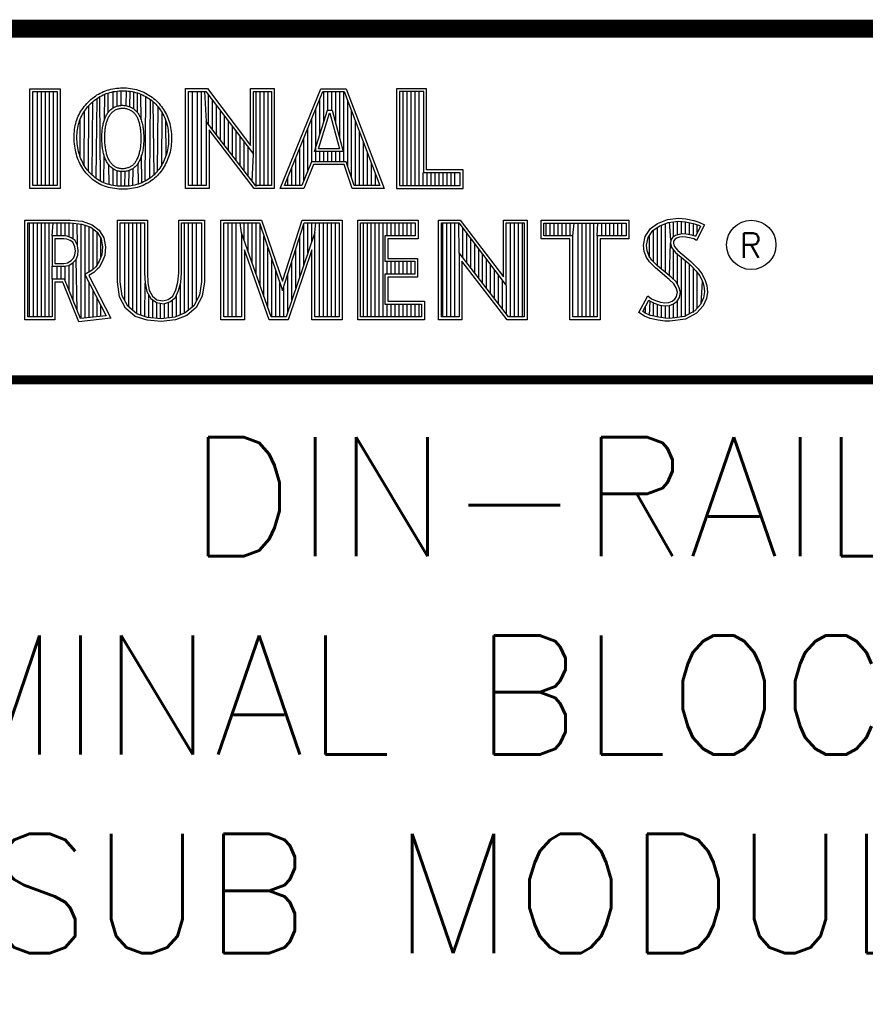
# Model space of a CAD drawing. Header units: inches. Extents: x 28.1 to 50.1, y 24.9 to 41.9.
# Tile 16 of 23: x 45.7 to 47.1, y 26.3 to 27.9. Entities that reach past the tile are written whole.
import ezdxf

# ---------------------------------------------------------------- set-up
doc = ezdxf.new("R2010")
doc.units = ezdxf.units.IN
doc.header["$LTSCALE"] = 1.87
doc.header["$MEASUREMENT"] = 0
doc.layers.get('0').update_dxf_attribs({"linetype": 'CONTINUOUS'})
doc.styles.add('ROMANS', font='romans.shx')
doc.styles.add('SIMPLEX', font='SIMPLEX')

msp = doc.modelspace()

# ---------------------------------------------------------------- linework, layer by layer
for p, q in [((45.8951, 27.7795), (45.8951, 27.804)), ((45.9038, 27.779), (45.9041, 27.8039)), ((45.7549, 27.6448), (45.7549, 27.8026)), ((45.7615, 27.6448), (45.7615, 27.8026)), ((45.7682, 27.6448), (45.7682, 27.8026)), ((45.7749, 27.6448), (45.7749, 27.8026)), ((45.7816, 27.6448), (45.7816, 27.8026)), ((45.8532, 27.6566), (45.8548, 27.7911)), ((45.8608, 27.6519), (45.8597, 27.7942)), ((45.8672, 27.7554), (45.8676, 27.7981)), ((45.8736, 27.7676), (45.8732, 27.8001)), ((45.8817, 27.7751), (45.8817, 27.8024)), ((45.8884, 27.7781), (45.8884, 27.8035)), ((45.9101, 27.7771), (45.9104, 27.8032)), ((45.9163, 27.7738), (45.9165, 27.802)), ((45.9229, 27.7673), (45.9225, 27.8003)), ((45.9289, 27.7549), (45.9284, 27.7981)), ((45.9357, 27.6523), (45.9366, 27.7942)), ((45.9436, 27.6571), (45.9443, 27.7893)), ((46.0152, 27.6447), (46.0152, 27.8027)), ((46.0236, 27.6447), (46.0236, 27.8027)), ((46.0303, 27.6447), (46.0303, 27.8027)), ((46.0352, 27.8027), (46.0381, 27.7526)), ((46.0419, 27.7476), (46.0419, 27.7971)), ((46.0486, 27.7389), (46.0486, 27.7883)), ((46.122, 27.6434), (46.122, 27.8027)), ((46.1287, 27.6447), (46.1287, 27.8027)), ((46.1354, 27.6447), (46.1354, 27.8027)), ((46.142, 27.6447), (46.142, 27.8027)), ((46.2288, 27.7298), (46.2288, 27.7897)), ((46.2355, 27.7514), (46.2355, 27.8026)), ((46.2422, 27.7712), (46.2422, 27.8026)), ((46.2488, 27.7712), (46.2488, 27.8026)), ((46.2555, 27.7486), (46.2555, 27.8026)), ((46.2622, 27.724), (46.2622, 27.8026)), ((46.2689, 27.6848), (46.2689, 27.8026)), ((46.2756, 27.6779), (46.2756, 27.7873)), ((46.369, 27.6448), (46.369, 27.8026)), ((46.3757, 27.6448), (46.3757, 27.8026)), ((46.3824, 27.6448), (46.3824, 27.8026)), ((46.389, 27.6448), (46.389, 27.8026)), ((46.3957, 27.6448), (46.3957, 27.8026)), ((45.8402, 27.6687), (45.841, 27.7791)), ((45.8463, 27.6622), (45.8476, 27.7856)), ((45.9505, 27.6629), (45.949, 27.7855)), ((45.9565, 27.6694), (45.9573, 27.7769)), ((46.0553, 27.7302), (46.0553, 27.7795)), ((46.2221, 27.6848), (46.2221, 27.7734)), ((45.8267, 27.6925), (45.8266, 27.7565)), ((45.8332, 27.6785), (45.8335, 27.7695)), ((45.9633, 27.6793), (45.9641, 27.7673)), ((46.0619, 27.7215), (46.0619, 27.7707)), ((46.0686, 27.7128), (46.0686, 27.7619)), ((46.2155, 27.6848), (46.2155, 27.7571)), ((46.2822, 27.658), (46.2822, 27.7697)), ((45.9708, 27.6959), (45.9703, 27.7537)), ((46.0753, 27.7042), (46.0753, 27.7531)), ((46.082, 27.6955), (46.082, 27.7443)), ((46.2088, 27.6698), (46.2088, 27.7407)), ((46.2889, 27.6448), (46.2889, 27.7521)), ((46.0886, 27.6868), (46.0886, 27.7355)), ((46.0953, 27.6781), (46.0953, 27.7267)), ((46.2021, 27.6532), (46.2021, 27.7244)), ((46.2956, 27.6448), (46.2956, 27.7346)), ((46.102, 27.6695), (46.102, 27.7179)), ((46.1087, 27.6608), (46.1087, 27.7091)), ((46.1954, 27.6448), (46.1954, 27.7081)), ((46.3023, 27.6448), (46.3023, 27.717)), ((45.8663, 27.6494), (45.8667, 27.6953)), ((45.9301, 27.6496), (45.9296, 27.6959)), ((46.1153, 27.6521), (46.1174, 27.6976)), ((46.1888, 27.6448), (46.1888, 27.6917)), ((46.2288, 27.6848), (46.2288, 27.7017)), ((46.2355, 27.6848), (46.2355, 27.7017)), ((46.2422, 27.6848), (46.2422, 27.7017)), ((46.2488, 27.6848), (46.2488, 27.7017)), ((46.2555, 27.6848), (46.2555, 27.7017)), ((46.2622, 27.6848), (46.2622, 27.7017)), ((46.3089, 27.6448), (46.3089, 27.6994)), ((45.875, 27.6464), (45.8746, 27.6793)), ((45.8817, 27.645), (45.8817, 27.6728)), ((45.9151, 27.645), (45.9153, 27.6735)), ((45.9242, 27.6473), (45.9238, 27.6824)), ((46.1821, 27.6448), (46.1821, 27.6754)), ((46.3156, 27.6448), (46.3156, 27.6818)), ((45.8884, 27.644), (45.8884, 27.6695)), ((45.8951, 27.6436), (45.8951, 27.6682)), ((45.9017, 27.6435), (45.9021, 27.6685)), ((45.9084, 27.644), (45.9087, 27.6702)), ((46.1754, 27.6448), (46.1754, 27.6591)), ((46.3223, 27.6448), (46.3223, 27.6642)), ((46.4024, 27.6448), (46.4024, 27.6663)), ((46.4091, 27.6448), (46.4091, 27.6663)), ((46.4157, 27.6448), (46.4157, 27.6663)), ((46.4224, 27.6448), (46.4224, 27.6663)), ((46.4291, 27.6448), (46.4291, 27.6663)), ((46.4358, 27.6448), (46.4358, 27.6663)), ((46.4424, 27.6448), (46.4424, 27.6663)), ((46.4491, 27.6448), (46.4491, 27.6663)), ((46.4558, 27.6448), (46.4558, 27.6663)), ((45.7412, 27.424), (45.7412, 27.5819)), ((45.7479, 27.424), (45.7479, 27.5819)), ((45.7546, 27.424), (45.7546, 27.5819)), ((45.7613, 27.424), (45.7613, 27.5819)), ((45.7679, 27.424), (45.7679, 27.5819)), ((45.7746, 27.424), (45.7746, 27.5819)), ((45.7792, 27.5602), (45.7813, 27.5819)), ((45.788, 27.5602), (45.788, 27.5819)), ((45.7946, 27.5602), (45.7946, 27.5819)), ((45.8013, 27.5599), (45.8013, 27.5819)), ((45.808, 27.5582), (45.808, 27.5819)), ((45.8147, 27.5548), (45.8147, 27.5814)), ((45.822, 27.544), (45.8213, 27.5808)), ((45.828, 27.4212), (45.828, 27.5801)), ((45.8347, 27.422), (45.8347, 27.578)), ((45.8414, 27.4996), (45.8414, 27.5756)), ((45.9015, 27.4517), (45.9015, 27.5819)), ((45.9081, 27.4408), (45.9081, 27.5819)), ((45.9148, 27.435), (45.9148, 27.5819)), ((45.9215, 27.4292), (45.9215, 27.5819)), ((45.9282, 27.4271), (45.9282, 27.5819)), ((46.0016, 27.4296), (46.0016, 27.5819)), ((46.0083, 27.4352), (46.0083, 27.5819)), ((46.0149, 27.4407), (46.0149, 27.5819)), ((46.0216, 27.4508), (46.0216, 27.5819)), ((46.075, 27.424), (46.075, 27.5819)), ((46.0817, 27.424), (46.0817, 27.5819)), ((46.0884, 27.424), (46.0884, 27.5819)), ((46.0975, 27.5651), (46.095, 27.5819)), ((46.1017, 27.553), (46.1017, 27.5819)), ((46.1084, 27.534), (46.1084, 27.5819)), ((46.1151, 27.5149), (46.1151, 27.5819)), ((46.1217, 27.4959), (46.1217, 27.5819)), ((46.1284, 27.4769), (46.1284, 27.5795)), ((46.2018, 27.5118), (46.2018, 27.5795)), ((46.2085, 27.5315), (46.2085, 27.5819)), ((46.2152, 27.5512), (46.2152, 27.5819)), ((46.2202, 27.566), (46.2219, 27.5819)), ((46.2285, 27.424), (46.2285, 27.5819)), ((46.2352, 27.424), (46.2352, 27.5819)), ((46.2419, 27.424), (46.2419, 27.5819)), ((46.2486, 27.424), (46.2486, 27.5819)), ((46.2552, 27.424), (46.2552, 27.5819)), ((46.302, 27.424), (46.302, 27.5819)), ((46.3087, 27.424), (46.3087, 27.5819)), ((46.3153, 27.424), (46.3153, 27.5819)), ((46.322, 27.424), (46.322, 27.5819)), ((46.3287, 27.424), (46.3287, 27.5819)), ((46.3354, 27.424), (46.3354, 27.5819)), ((46.342, 27.5603), (46.342, 27.5819)), ((46.3487, 27.5603), (46.3487, 27.5819)), ((46.3554, 27.5603), (46.3554, 27.5819)), ((46.3621, 27.5603), (46.3621, 27.5819)), ((46.3687, 27.5603), (46.3687, 27.5819)), ((46.3754, 27.5603), (46.3754, 27.5819)), ((46.3821, 27.5603), (46.3821, 27.5819)), ((46.4355, 27.424), (46.4355, 27.582)), ((46.4422, 27.424), (46.4422, 27.582)), ((46.4488, 27.424), (46.4488, 27.582)), ((46.4555, 27.424), (46.4555, 27.582)), ((46.4626, 27.5318), (46.4622, 27.582)), ((46.4689, 27.5237), (46.4689, 27.5732)), ((46.549, 27.424), (46.549, 27.582)), ((46.5556, 27.424), (46.5556, 27.582)), ((46.5623, 27.424), (46.5623, 27.582)), ((46.569, 27.424), (46.569, 27.582)), ((46.609, 27.5603), (46.609, 27.5818)), ((46.6157, 27.5603), (46.6157, 27.5818)), ((46.6224, 27.5603), (46.6224, 27.5818)), ((46.6291, 27.5603), (46.6291, 27.5818)), ((46.6357, 27.5603), (46.6357, 27.5818)), ((46.6424, 27.5603), (46.6424, 27.5818)), ((46.6491, 27.5603), (46.6491, 27.5818)), ((46.6536, 27.5603), (46.6558, 27.5818)), ((46.6624, 27.424), (46.6624, 27.5818)), ((46.6691, 27.424), (46.6691, 27.5818)), ((46.6758, 27.424), (46.6758, 27.5818)), ((46.6825, 27.424), (46.6825, 27.5818)), ((46.6891, 27.424), (46.6891, 27.5818)), ((46.6946, 27.5603), (46.6958, 27.5818)), ((46.7025, 27.5603), (46.7025, 27.5818)), ((46.7092, 27.5603), (46.7092, 27.5818)), ((46.7159, 27.5603), (46.7159, 27.5818)), ((46.7225, 27.5603), (46.7225, 27.5818)), ((46.7292, 27.5603), (46.7292, 27.5818)), ((46.7359, 27.5603), (46.7359, 27.5818)), ((46.796, 27.51), (46.796, 27.575)), ((46.8026, 27.5044), (46.8026, 27.5785)), ((46.8093, 27.4988), (46.8093, 27.5811)), ((46.8181, 27.5528), (46.816, 27.5832)), ((46.8227, 27.5587), (46.8227, 27.5839)), ((46.8293, 27.562), (46.8293, 27.5846)), ((46.836, 27.5633), (46.836, 27.5845)), ((46.8427, 27.5632), (46.8427, 27.584)), ((46.8494, 27.5621), (46.8494, 27.5827)), ((46.856, 27.5605), (46.856, 27.5812)), ((46.8627, 27.5657), (46.8627, 27.5789)), ((45.848, 27.5038), (45.848, 27.5717)), ((45.8547, 27.5103), (45.8547, 27.5664)), ((45.8614, 27.5249), (45.8614, 27.5559)), ((46.1351, 27.4578), (46.1351, 27.5598)), ((46.1952, 27.4921), (46.1952, 27.5587)), ((46.4755, 27.515), (46.4755, 27.5644)), ((46.7826, 27.5238), (46.7826, 27.5613)), ((46.7893, 27.5167), (46.7893, 27.5701)), ((46.1418, 27.4388), (46.1418, 27.5402)), ((46.4822, 27.5064), (46.4822, 27.5556)), ((46.4889, 27.4977), (46.4889, 27.5468)), ((46.816, 27.4932), (46.8176, 27.548)), ((46.1885, 27.4724), (46.1885, 27.538)), ((46.4956, 27.489), (46.4956, 27.538)), ((46.5022, 27.4803), (46.5022, 27.5292)), ((46.8227, 27.487), (46.8227, 27.5366)), ((46.8293, 27.4789), (46.8293, 27.5296)), ((46.836, 27.4241), (46.836, 27.5241)), ((45.7792, 27.4875), (45.7792, 27.5092)), ((45.788, 27.4875), (45.788, 27.5092)), ((45.7946, 27.4875), (45.7946, 27.5092)), ((45.8013, 27.4852), (45.8013, 27.5092)), ((45.808, 27.4687), (45.808, 27.5109)), ((45.8147, 27.4522), (45.8147, 27.5151)), ((45.8213, 27.4357), (45.8195, 27.5207)), ((46.1484, 27.424), (46.1484, 27.5206)), ((46.1818, 27.4526), (46.1818, 27.5172)), ((46.342, 27.4958), (46.342, 27.5175)), ((46.3487, 27.4958), (46.3487, 27.5175)), ((46.3554, 27.4958), (46.3554, 27.5175)), ((46.3621, 27.4958), (46.3621, 27.5175)), ((46.3687, 27.4958), (46.3687, 27.5175)), ((46.3754, 27.4958), (46.3754, 27.5175)), ((46.3821, 27.4958), (46.3821, 27.5175)), ((46.5089, 27.4717), (46.5089, 27.5204)), ((46.5156, 27.463), (46.5156, 27.5116)), ((46.8427, 27.425), (46.8427, 27.5185)), ((46.8494, 27.4293), (46.8494, 27.5128)), ((46.856, 27.4317), (46.856, 27.5061)), ((46.1551, 27.424), (46.1551, 27.5009)), ((46.1751, 27.4329), (46.1751, 27.4964)), ((46.5223, 27.4543), (46.5223, 27.5028)), ((46.5289, 27.4456), (46.5289, 27.494)), ((46.8627, 27.4391), (46.8627, 27.4985)), ((45.8414, 27.4227), (45.8414, 27.482)), ((45.9348, 27.4248), (45.9354, 27.4806)), ((45.9949, 27.4276), (45.9949, 27.4807)), ((46.1618, 27.424), (46.1618, 27.4813)), ((46.1685, 27.424), (46.1685, 27.4756)), ((46.5356, 27.4369), (46.5356, 27.4853)), ((46.5423, 27.4283), (46.5423, 27.4765)), ((46.8694, 27.4465), (46.8716, 27.4837)), ((45.848, 27.4234), (45.848, 27.469)), ((45.9415, 27.4226), (45.9415, 27.4608)), ((45.9882, 27.4251), (45.9882, 27.4585)), ((45.8547, 27.4242), (45.8547, 27.4561)), ((45.8614, 27.4249), (45.8614, 27.4431)), ((45.9482, 27.4224), (45.9482, 27.4526)), ((45.9549, 27.4218), (45.9549, 27.4477)), ((45.9615, 27.421), (45.9615, 27.4471)), ((45.9682, 27.4218), (45.9682, 27.4461)), ((45.9749, 27.4226), (45.9749, 27.4474)), ((45.9816, 27.4235), (45.9816, 27.453)), ((46.342, 27.424), (46.342, 27.4457)), ((46.3487, 27.424), (46.3487, 27.4457)), ((46.3554, 27.424), (46.3554, 27.4457)), ((46.3621, 27.424), (46.3621, 27.4457)), ((46.3687, 27.424), (46.3687, 27.4457)), ((46.3754, 27.424), (46.3754, 27.4457)), ((46.3821, 27.424), (46.3821, 27.4457)), ((46.3888, 27.424), (46.3888, 27.4457)), ((46.3954, 27.424), (46.3954, 27.4457)), ((46.7759, 27.4298), (46.7759, 27.4423)), ((46.7826, 27.4267), (46.7834, 27.4505)), ((46.7893, 27.4253), (46.7893, 27.4474)), ((46.796, 27.4237), (46.796, 27.4451)), ((46.8026, 27.4227), (46.8026, 27.4435)), ((46.8093, 27.4217), (46.8093, 27.4427)), ((46.816, 27.4214), (46.816, 27.4435)), ((46.8227, 27.4223), (46.8227, 27.4461)), ((46.8293, 27.4232), (46.8293, 27.4508))]:
    msp.add_line(p, q)
for points, const_width in [([(41.7462, 25.4334), (41.7462, 27.9084), (49.6362, 27.9084)], 0.03), ([(44.865, 27.3184), (49.6362, 27.3184)], 0.015)]:
    msp.add_lwpolyline(points, dxfattribs=dict(const_width=const_width))
for points in [[(45.7421, 27.6399), (45.7421, 27.8075), (45.7926, 27.8075), (45.7926, 27.6399)], [(45.8312, 27.7748), (45.8332, 27.7774), (45.8353, 27.7799), (45.8374, 27.7824), (45.8397, 27.7847), (45.842, 27.787), (45.8444, 27.7892), (45.8469, 27.7913), (45.8494, 27.7933), (45.852, 27.7951), (45.8546, 27.7969), (45.8573, 27.7985), (45.8601, 27.7999), (45.8629, 27.8013), (45.8657, 27.8026), (45.8687, 27.8037), (45.8717, 27.8048), (45.8748, 27.8057), (45.8779, 27.8065), (45.8812, 27.8072), (45.8844, 27.8078), (45.8877, 27.8083), (45.8911, 27.8086), (45.8944, 27.8088), (45.8978, 27.8089), (45.9012, 27.8089), (45.9045, 27.8087), (45.9078, 27.8084), (45.9111, 27.808), (45.9144, 27.8074), (45.9177, 27.8067), (45.9209, 27.8059), (45.924, 27.8049), (45.9271, 27.8039), (45.9302, 27.8027), (45.9332, 27.8014), (45.9361, 27.8), (45.939, 27.7984), (45.9418, 27.7968), (45.9445, 27.795), (45.9471, 27.7932), (45.9497, 27.7912), (45.9521, 27.7892), (45.9545, 27.787), (45.9568, 27.7848), (45.959, 27.7824), (45.961, 27.78), (45.963, 27.7775), (45.9649, 27.775), (45.9666, 27.7724), (45.9683, 27.7697), (45.9698, 27.767), (45.9712, 27.7642), (45.9726, 27.7613), (45.9738, 27.7583), (45.9749, 27.7553), (45.9759, 27.7521), (45.9768, 27.7489), (45.9776, 27.7456), (45.9782, 27.7422), (45.9788, 27.7387), (45.9792, 27.7352), (45.9796, 27.7317), (45.9798, 27.7282), (45.9799, 27.7247), (45.9799, 27.7212), (45.9797, 27.7177), (45.9795, 27.7142), (45.9791, 27.7108), (45.9786, 27.7074), (45.978, 27.7041), (45.9773, 27.7008), (45.9764, 27.6976), (45.9754, 27.6944), (45.9744, 27.6913), (45.9732, 27.6883), (45.9719, 27.6853), (45.9705, 27.6824), (45.969, 27.6796), (45.9675, 27.6768), (45.9658, 27.6741), (45.964, 27.6714), (45.9622, 27.6689), (45.9603, 27.6664), (45.9582, 27.664), (45.9561, 27.6616), (45.9538, 27.6594), (45.9515, 27.6572), (45.949, 27.6552), (45.9464, 27.6532), (45.9437, 27.6513), (45.9409, 27.6496), (45.938, 27.648), (45.935, 27.6465), (45.932, 27.6451), (45.9289, 27.6438), (45.9257, 27.6427), (45.9225, 27.6417), (45.9192, 27.6409), (45.9159, 27.6402), (45.9125, 27.6396), (45.9091, 27.6392), (45.9057, 27.6389), (45.9022, 27.6387), (45.8987, 27.6386), (45.8952, 27.6387), (45.8916, 27.6389), (45.888, 27.6392), (45.8844, 27.6396), (45.8809, 27.6402), (45.8774, 27.6409), (45.874, 27.6417), (45.8707, 27.6426), (45.8675, 27.6437), (45.8644, 27.6449), (45.8614, 27.6462), (45.8585, 27.6476), (45.8557, 27.6492), (45.853, 27.6509), (45.8504, 27.6527), (45.8479, 27.6546), (45.8454, 27.6566), (45.843, 27.6587), (45.8408, 27.6609), (45.8386, 27.6632), (45.8365, 27.6656), (45.8345, 27.6681), (45.8326, 27.6706), (45.8308, 27.6733), (45.8291, 27.676), (45.8275, 27.6788), (45.826, 27.6817), (45.8246, 27.6847), (45.8233, 27.6877), (45.8221, 27.6909), (45.8211, 27.6941), (45.8201, 27.6973), (45.8192, 27.7007), (45.8184, 27.7041), (45.8178, 27.7076), (45.8172, 27.7111), (45.8168, 27.7146), (45.8165, 27.7182), (45.8163, 27.7217), (45.8162, 27.7253), (45.8162, 27.7288), (45.8164, 27.7323), (45.8167, 27.7358), (45.8171, 27.7392), (45.8176, 27.7425), (45.8183, 27.7458), (45.819, 27.7491), (45.8199, 27.7522), (45.8209, 27.7553), (45.8221, 27.7583), (45.8233, 27.7612), (45.8246, 27.7641), (45.8261, 27.7668), (45.8277, 27.7696), (45.8294, 27.7722)], [(45.8352, 27.772), (45.837, 27.7744), (45.839, 27.7768), (45.841, 27.7791), (45.8431, 27.7813), (45.8453, 27.7835), (45.8476, 27.7856), (45.85, 27.7875), (45.8523, 27.7894), (45.8548, 27.7911), (45.8572, 27.7927), (45.8597, 27.7942), (45.8623, 27.7956), (45.8649, 27.7969), (45.8676, 27.7981), (45.8703, 27.7992), (45.8732, 27.8001), (45.8761, 27.801), (45.8791, 27.8018), (45.8821, 27.8025), (45.8852, 27.803), (45.8883, 27.8035), (45.8915, 27.8038), (45.8947, 27.804), (45.8978, 27.8041), (45.901, 27.804), (45.9041, 27.8039), (45.9073, 27.8036), (45.9104, 27.8032), (45.9135, 27.8026), (45.9165, 27.802), (45.9196, 27.8012), (45.9225, 27.8003), (45.9255, 27.7993), (45.9283, 27.7982), (45.9312, 27.797), (45.9339, 27.7956), (45.9366, 27.7942), (45.9392, 27.7926), (45.9418, 27.791), (45.9443, 27.7893), (45.9466, 27.7874), (45.949, 27.7855), (45.9512, 27.7835), (45.9533, 27.7814), (45.9554, 27.7792), (45.9573, 27.7769), (45.9592, 27.7746), (45.9609, 27.7722), (45.9626, 27.7698), (45.9641, 27.7673), (45.9655, 27.7647), (45.9669, 27.7621), (45.9681, 27.7594), (45.9692, 27.7566), (45.9703, 27.7537), (45.9712, 27.7507), (45.9721, 27.7477), (45.9728, 27.7445), (45.9734, 27.7413), (45.974, 27.738), (45.9744, 27.7347), (45.9747, 27.7313), (45.9749, 27.728), (45.975, 27.7246), (45.975, 27.7213), (45.9749, 27.718), (45.9746, 27.7147), (45.9743, 27.7114), (45.9738, 27.7082), (45.9732, 27.705), (45.9725, 27.7019), (45.9717, 27.6989), (45.9708, 27.6959), (45.9698, 27.693), (45.9687, 27.6901), (45.9675, 27.6873), (45.9662, 27.6846), (45.9648, 27.6819), (45.9633, 27.6793), (45.9617, 27.6767), (45.96, 27.6742), (45.9583, 27.6718), (45.9565, 27.6694), (45.9546, 27.6672), (45.9526, 27.665), (45.9505, 27.6629), (45.9483, 27.6609), (45.946, 27.659), (45.9436, 27.6571), (45.9411, 27.6554), (45.9384, 27.6538), (45.9357, 27.6523), (45.9329, 27.6508), (45.9301, 27.6496), (45.9271, 27.6484), (45.9242, 27.6473), (45.9212, 27.6464), (45.9181, 27.6456), (45.915, 27.645), (45.9118, 27.6444), (45.9086, 27.644), (45.9054, 27.6437), (45.9021, 27.6436), (45.8987, 27.6435), (45.8953, 27.6436), (45.8919, 27.6437), (45.8885, 27.644), (45.8851, 27.6444), (45.8817, 27.645), (45.8785, 27.6456), (45.8753, 27.6464), (45.8721, 27.6473), (45.8692, 27.6483), (45.8663, 27.6494), (45.8635, 27.6506), (45.8608, 27.6519), (45.8582, 27.6534), (45.8557, 27.655), (45.8532, 27.6566), (45.8509, 27.6584), (45.8486, 27.6603), (45.8463, 27.6622), (45.8442, 27.6643), (45.8422, 27.6665), (45.8402, 27.6687), (45.8383, 27.671), (45.8365, 27.6734), (45.8348, 27.6759), (45.8332, 27.6785), (45.8317, 27.6811), (45.8303, 27.6838), (45.829, 27.6866), (45.8278, 27.6895), (45.8267, 27.6925), (45.8257, 27.6955), (45.8248, 27.6986), (45.8239, 27.7018), (45.8232, 27.7051), (45.8226, 27.7084), (45.822, 27.7118), (45.8216, 27.7151), (45.8213, 27.7185), (45.8211, 27.7219), (45.821, 27.7253), (45.8211, 27.7286), (45.8212, 27.732), (45.8215, 27.7353), (45.8219, 27.7385), (45.8224, 27.7417), (45.823, 27.7448), (45.8237, 27.7479), (45.8246, 27.7508), (45.8255, 27.7537), (45.8266, 27.7565), (45.8277, 27.7592), (45.829, 27.7619), (45.8304, 27.7645), (45.8318, 27.767), (45.8335, 27.7695)], [(46.1624, 27.6399), (46.2308, 27.8075), (46.2731, 27.8075), (46.3367, 27.6399), (46.2832, 27.6399), (46.2697, 27.6799), (46.2181, 27.6799), (46.202, 27.6399), (46.1624, 27.6399)], [(46.3576, 27.8075), (46.3576, 27.6399), (46.4694, 27.6399), (46.4694, 27.6711), (46.4081, 27.6711), (46.4081, 27.8075)], [(45.747, 27.6448), (45.747, 27.8026), (45.7878, 27.8026), (45.7878, 27.6448)], [(46.0083, 27.6447), (46.0083, 27.8027), (46.0377, 27.8027), (46.1174, 27.6976), (46.1174, 27.8027), (46.1475, 27.8027), (46.1475, 27.6447), (46.121, 27.6447), (46.0381, 27.7526), (46.0381, 27.6447)], [(46.1696, 27.6448), (46.2341, 27.8026), (46.2697, 27.8026), (46.3297, 27.6448), (46.2867, 27.6448), (46.2732, 27.6848), (46.2148, 27.6848), (46.1987, 27.6448)], [(46.3624, 27.8026), (46.3624, 27.6448), (46.4646, 27.6448), (46.4646, 27.6663), (46.4033, 27.6663), (46.4033, 27.8026)], [(45.9111, 27.7767), (45.9126, 27.776), (45.914, 27.7752), (45.9153, 27.7744), (45.9166, 27.7735), (45.9179, 27.7726), (45.919, 27.7716), (45.9202, 27.7705), (45.9212, 27.7694), (45.9222, 27.7682), (45.9231, 27.767), (45.924, 27.7657), (45.9248, 27.7644), (45.9256, 27.763), (45.9263, 27.7616), (45.927, 27.76), (45.9276, 27.7584), (45.9283, 27.7568), (45.9289, 27.755), (45.9294, 27.7532), (45.93, 27.7513), (45.9305, 27.7494), (45.9309, 27.7473), (45.9314, 27.7453), (45.9318, 27.7431), (45.9321, 27.7409), (45.9324, 27.7387), (45.9326, 27.7364), (45.9328, 27.7342), (45.933, 27.7319), (45.9331, 27.7296), (45.9332, 27.7272), (45.9332, 27.7249), (45.9332, 27.7226), (45.9332, 27.7203), (45.9331, 27.718), (45.933, 27.7158), (45.9328, 27.7135), (45.9326, 27.7113), (45.9324, 27.7091), (45.9321, 27.707), (45.9317, 27.7049), (45.9314, 27.7029), (45.9309, 27.7009), (45.9304, 27.699), (45.9299, 27.6971), (45.9294, 27.6953), (45.9288, 27.6935), (45.9282, 27.6918), (45.9276, 27.6901), (45.9269, 27.6885), (45.9262, 27.6869), (45.9254, 27.6853), (45.9246, 27.6838), (45.9238, 27.6824), (45.9228, 27.6809), (45.9219, 27.6796), (45.9208, 27.6783), (45.9197, 27.6771), (45.9186, 27.676), (45.9173, 27.6749), (45.916, 27.6739), (45.9147, 27.673), (45.9133, 27.6722), (45.9118, 27.6715), (45.9103, 27.6708), (45.9087, 27.6702), (45.9071, 27.6696), (45.9054, 27.6692), (45.9037, 27.6688), (45.902, 27.6685), (45.9003, 27.6683), (45.8985, 27.6682), (45.8968, 27.6681), (45.8951, 27.6682), (45.8933, 27.6684), (45.8917, 27.6687), (45.89, 27.6691), (45.8884, 27.6695), (45.8868, 27.6701), (45.8852, 27.6708), (45.8837, 27.6716), (45.8822, 27.6725), (45.8808, 27.6734), (45.8795, 27.6744), (45.8782, 27.6756), (45.8769, 27.6767), (45.8758, 27.678), (45.8747, 27.6793), (45.8736, 27.6806), (45.8726, 27.6821), (45.8717, 27.6835), (45.8709, 27.685), (45.87, 27.6866), (45.8693, 27.6882), (45.8686, 27.6898), (45.8679, 27.6915), (45.8673, 27.6932), (45.8667, 27.695), (45.8662, 27.6969), (45.8657, 27.6987), (45.8653, 27.7007), (45.8649, 27.7027), (45.8645, 27.7047), (45.8641, 27.7068), (45.8638, 27.709), (45.8636, 27.7112), (45.8634, 27.7134), (45.8632, 27.7157), (45.863, 27.718), (45.8629, 27.7203), (45.8629, 27.7227), (45.8629, 27.725), (45.8629, 27.7273), (45.8629, 27.7296), (45.863, 27.7319), (45.8632, 27.7341), (45.8634, 27.7363), (45.8636, 27.7384), (45.8638, 27.7405), (45.8641, 27.7425), (45.8644, 27.7445), (45.8648, 27.7464), (45.8651, 27.7482), (45.8656, 27.75), (45.866, 27.7518), (45.8666, 27.7535), (45.8671, 27.7552), (45.8677, 27.7569), (45.8684, 27.7585), (45.8691, 27.7601), (45.8699, 27.7617), (45.8707, 27.7633), (45.8716, 27.7648), (45.8725, 27.7662), (45.8735, 27.7676), (45.8746, 27.769), (45.8757, 27.7702), (45.8769, 27.7714), (45.8781, 27.7725), (45.8794, 27.7736), (45.8808, 27.7745), (45.8821, 27.7754), (45.8836, 27.7762), (45.885, 27.7769), (45.8865, 27.7775), (45.8881, 27.778), (45.8896, 27.7785), (45.8913, 27.7789), (45.8929, 27.7792), (45.8946, 27.7794), (45.8963, 27.7796), (45.898, 27.7796), (45.8998, 27.7795), (45.9015, 27.7794), (45.9032, 27.7791), (45.9048, 27.7788), (45.9065, 27.7783), (45.9081, 27.7778), (45.9096, 27.7773)], [(45.9092, 27.7722), (45.9104, 27.7716), (45.9116, 27.771), (45.9127, 27.7703), (45.9138, 27.7696), (45.9148, 27.7688), (45.9158, 27.768), (45.9167, 27.7671), (45.9176, 27.7662), (45.9184, 27.7652), (45.9192, 27.7642), (45.9199, 27.7631), (45.9206, 27.762), (45.9213, 27.7608), (45.9219, 27.7595), (45.9225, 27.7581), (45.9231, 27.7567), (45.9237, 27.7551), (45.9242, 27.7535), (45.9248, 27.7518), (45.9253, 27.7501), (45.9258, 27.7482), (45.9262, 27.7463), (45.9266, 27.7443), (45.927, 27.7423), (45.9273, 27.7402), (45.9276, 27.7381), (45.9278, 27.736), (45.928, 27.7338), (45.9281, 27.7316), (45.9283, 27.7294), (45.9283, 27.7271), (45.9284, 27.7249), (45.9284, 27.7227), (45.9283, 27.7204), (45.9283, 27.7182), (45.9281, 27.7161), (45.928, 27.7139), (45.9278, 27.7118), (45.9276, 27.7098), (45.9273, 27.7077), (45.927, 27.7058), (45.9266, 27.7039), (45.9262, 27.702), (45.9257, 27.7002), (45.9253, 27.6985), (45.9248, 27.6967), (45.9242, 27.6951), (45.9236, 27.6935), (45.923, 27.6919), (45.9224, 27.6904), (45.9218, 27.6889), (45.9211, 27.6875), (45.9204, 27.6862), (45.9196, 27.6849), (45.9188, 27.6837), (45.918, 27.6825), (45.9171, 27.6815), (45.9162, 27.6805), (45.9153, 27.6796), (45.9143, 27.6787), (45.9132, 27.6779), (45.9121, 27.6772), (45.9109, 27.6765), (45.9097, 27.6758), (45.9084, 27.6753), (45.907, 27.6747), (45.9057, 27.6743), (45.9042, 27.6739), (45.9028, 27.6736), (45.9013, 27.6733), (45.8998, 27.6731), (45.8983, 27.673), (45.8969, 27.673), (45.8954, 27.6731), (45.894, 27.6732), (45.8926, 27.6734), (45.8912, 27.6738), (45.8899, 27.6742), (45.8886, 27.6746), (45.8873, 27.6752), (45.886, 27.6758), (45.8848, 27.6766), (45.8837, 27.6774), (45.8825, 27.6782), (45.8814, 27.6792), (45.8804, 27.6802), (45.8794, 27.6812), (45.8784, 27.6823), (45.8775, 27.6835), (45.8767, 27.6847), (45.8759, 27.686), (45.8751, 27.6873), (45.8744, 27.6887), (45.8737, 27.6902), (45.8731, 27.6917), (45.8725, 27.6932), (45.8719, 27.6948), (45.8714, 27.6965), (45.8709, 27.6982), (45.8704, 27.6999), (45.87, 27.7017), (45.8696, 27.7036), (45.8693, 27.7055), (45.8689, 27.7075), (45.8687, 27.7096), (45.8684, 27.7117), (45.8682, 27.7139), (45.868, 27.7161), (45.8679, 27.7183), (45.8678, 27.7205), (45.8677, 27.7228), (45.8677, 27.725), (45.8677, 27.7272), (45.8678, 27.7294), (45.8679, 27.7316), (45.868, 27.7337), (45.8682, 27.7358), (45.8684, 27.7379), (45.8686, 27.7399), (45.8689, 27.7418), (45.8692, 27.7436), (45.8695, 27.7454), (45.8699, 27.7472), (45.8703, 27.7488), (45.8707, 27.7505), (45.8712, 27.752), (45.8717, 27.7536), (45.8723, 27.7551), (45.8729, 27.7566), (45.8735, 27.7581), (45.8742, 27.7595), (45.875, 27.7609), (45.8757, 27.7622), (45.8766, 27.7635), (45.8774, 27.7647), (45.8783, 27.7658), (45.8793, 27.7669), (45.8803, 27.7679), (45.8813, 27.7688), (45.8824, 27.7697), (45.8835, 27.7705), (45.8846, 27.7712), (45.8858, 27.7718), (45.887, 27.7724), (45.8883, 27.773), (45.8896, 27.7734), (45.8909, 27.7738), (45.8923, 27.7742), (45.8937, 27.7744), (45.8951, 27.7746), (45.8965, 27.7747), (45.898, 27.7747), (45.8994, 27.7747), (45.9009, 27.7745), (45.9023, 27.7743), (45.9037, 27.774), (45.9052, 27.7737), (45.9065, 27.7732), (45.9079, 27.7728)], [(46.2201, 27.7017), (46.2416, 27.7712), (46.2494, 27.7712), (46.2683, 27.7017)], [(46.2267, 27.7065), (46.2452, 27.7663), (46.2457, 27.7663), (46.2619, 27.7065)], [(46.7796, 27.4593), (46.786, 27.4547), (46.7923, 27.4515), (46.8006, 27.4486), (46.8081, 27.4478), (46.815, 27.4483), (46.8202, 27.4503), (46.8251, 27.4538), (46.828, 27.4584), (46.8295, 27.4656), (46.8274, 27.4728), (46.8231, 27.4797), (46.8156, 27.4872), (46.7926, 27.5065), (46.7868, 27.5123), (46.7825, 27.5166), (46.7773, 27.5241), (46.7736, 27.5339), (46.7724, 27.5448), (46.7753, 27.5592), (46.7842, 27.5724), (46.796, 27.5811), (46.8127, 27.5877), (46.8312, 27.5897), (46.8436, 27.5888), (46.8571, 27.586), (46.8655, 27.5831), (46.8747, 27.5788), (46.8614, 27.5523), (46.8568, 27.5552), (46.8522, 27.5566), (46.8436, 27.5583), (46.8381, 27.5586), (46.8329, 27.558), (46.828, 27.5566), (46.8248, 27.5543), (46.8228, 27.5511), (46.8225, 27.5482), (46.8237, 27.5431), (46.8297, 27.5356), (46.8519, 27.5171), (46.858, 27.5111), (46.864, 27.5048), (46.8709, 27.4958), (46.8761, 27.4855), (46.8787, 27.4771), (46.8796, 27.4659), (46.8779, 27.455), (46.8724, 27.4426), (46.8614, 27.4305), (46.843, 27.4201), (46.8168, 27.4167), (46.8084, 27.4169), (46.7969, 27.4187), (46.7834, 27.4216), (46.7741, 27.4253), (46.7646, 27.4316)], [(45.7334, 27.4191), (45.7334, 27.5868), (45.8101, 27.5868), (45.83, 27.5848), (45.8468, 27.5789), (45.8586, 27.5696), (45.8663, 27.5572), (45.8691, 27.542), (45.8676, 27.5274), (45.8629, 27.5156), (45.8583, 27.5072), (45.8558, 27.5047), (45.8493, 27.4988), (45.8409, 27.4935), (45.8778, 27.4218), (45.8241, 27.4159), (45.7971, 27.4827), (45.7841, 27.4827), (45.7841, 27.4191)], [(45.7383, 27.424), (45.7383, 27.5819), (45.8099, 27.5819), (45.829, 27.58), (45.8444, 27.5746), (45.8549, 27.5663), (45.8617, 27.5554), (45.8642, 27.5418), (45.8628, 27.5285), (45.8585, 27.5176), (45.8525, 27.5083), (45.8463, 27.5027), (45.8345, 27.4953), (45.8703, 27.4259), (45.8272, 27.4212), (45.8004, 27.4875), (45.7792, 27.4875), (45.7792, 27.424)], [(46.0352, 27.4829), (46.0315, 27.4591), (46.0212, 27.4397), (46.0055, 27.4265), (45.9864, 27.4192), (45.9626, 27.4162), (45.9387, 27.4184), (45.9189, 27.425), (45.9028, 27.4389), (45.8925, 27.458), (45.8889, 27.4829), (45.8889, 27.5868), (45.9395, 27.5868), (45.9395, 27.4983), (45.9402, 27.4815), (45.9424, 27.469), (45.9479, 27.4587), (45.9552, 27.4529), (45.9655, 27.451), (45.9743, 27.4532), (45.982, 27.4591), (45.9871, 27.4694), (45.9904, 27.4826), (45.9919, 27.4983), (45.9919, 27.5868), (46.0352, 27.5868)], [(46.0303, 27.4833), (46.0268, 27.4607), (46.0174, 27.4428), (46.003, 27.4307), (45.9852, 27.4239), (45.9625, 27.4211), (45.9397, 27.4232), (45.9214, 27.4293), (45.9066, 27.442), (45.8972, 27.4596), (45.8937, 27.4833), (45.8937, 27.5819), (45.9346, 27.5819), (45.9346, 27.4981), (45.9354, 27.4806), (45.9381, 27.4667), (45.9449, 27.4549), (45.9544, 27.4481), (45.9667, 27.4463), (45.9772, 27.4494), (45.9863, 27.4569), (45.9918, 27.4682), (45.9953, 27.4821), (45.9967, 27.4983), (45.9967, 27.5819), (46.0303, 27.5819)], [(46.0674, 27.424), (46.0674, 27.5819), (46.1276, 27.5819), (46.1662, 27.4684), (46.2026, 27.5819), (46.2613, 27.5819), (46.2613, 27.424), (46.2202, 27.424), (46.2202, 27.566), (46.1721, 27.424), (46.147, 27.424), (46.0975, 27.5651), (46.0975, 27.424)], [(46.2926, 27.4191), (46.2926, 27.5868), (46.394, 27.5868), (46.394, 27.5555), (46.3428, 27.5555), (46.3428, 27.5224), (46.393, 27.5224), (46.393, 27.4909), (46.3428, 27.4909), (46.3428, 27.4506), (46.4045, 27.4506), (46.4045, 27.4191)], [(46.2974, 27.424), (46.2974, 27.5819), (46.3891, 27.5819), (46.3891, 27.5603), (46.3379, 27.5603), (46.3379, 27.5175), (46.3882, 27.5175), (46.3882, 27.4958), (46.3379, 27.4958), (46.3379, 27.4457), (46.3996, 27.4457), (46.3996, 27.424)], [(46.4329, 27.424), (46.4329, 27.582), (46.4622, 27.582), (46.542, 27.4768), (46.542, 27.582), (46.5721, 27.582), (46.5721, 27.424), (46.5456, 27.424), (46.4626, 27.5318), (46.4626, 27.424)], [(46.6052, 27.5603), (46.6052, 27.5818), (46.743, 27.5818), (46.743, 27.5603), (46.6946, 27.5603), (46.6946, 27.424), (46.6536, 27.424), (46.6536, 27.5603)], [(46.7812, 27.4521), (46.7834, 27.4505), (46.7904, 27.447), (46.7996, 27.4439), (46.8081, 27.4429), (46.8162, 27.4435), (46.8225, 27.446), (46.8287, 27.4504), (46.8326, 27.4566), (46.8344, 27.4658), (46.8319, 27.4748), (46.8269, 27.4828), (46.8189, 27.4908), (46.7959, 27.5101), (46.7903, 27.5157), (46.7862, 27.5197), (46.7816, 27.5263), (46.7783, 27.535), (46.7773, 27.5446), (46.7799, 27.5573), (46.7878, 27.569), (46.7984, 27.5768), (46.8139, 27.5829), (46.8313, 27.5848), (46.8429, 27.584), (46.8558, 27.5813), (46.8636, 27.5786), (46.8681, 27.5765), (46.8595, 27.5592), (46.8589, 27.5596), (46.8534, 27.5613), (46.8442, 27.5632), (46.838, 27.5635), (46.832, 27.5628), (46.8258, 27.561), (46.8212, 27.5577), (46.8181, 27.5528), (46.8176, 27.548), (46.8192, 27.5409), (46.8263, 27.5322), (46.8486, 27.5136), (46.8545, 27.5077), (46.8603, 27.5016), (46.8668, 27.4932), (46.8716, 27.4837), (46.8739, 27.4762), (46.8747, 27.4661), (46.8732, 27.4563), (46.8683, 27.4452), (46.8584, 27.4343), (46.8414, 27.4248), (46.8165, 27.4215), (46.8089, 27.4218), (46.7978, 27.4235), (46.7848, 27.4262), (46.7764, 27.4296), (46.771, 27.4332)], [(45.7997, 27.5092), (45.8073, 27.5107), (45.8149, 27.5154), (45.8195, 27.5207), (45.8224, 27.5276), (45.8233, 27.5354), (45.822, 27.544), (45.818, 27.5527), (45.8113, 27.557), (45.8045, 27.5595), (45.799, 27.5602), (45.7792, 27.5602), (45.7792, 27.5092)], [(45.799, 27.514), (45.8049, 27.5149), (45.8114, 27.5187), (45.8151, 27.5227), (45.8176, 27.5283), (45.8185, 27.5348), (45.8176, 27.542), (45.8142, 27.5494), (45.8095, 27.5525), (45.8039, 27.5547), (45.799, 27.5553), (45.7841, 27.5553), (45.7841, 27.514)]]:
    msp.add_lwpolyline(points, close=True)
for points in [[(46.0035, 27.6399), (46.0035, 27.8076), (46.0401, 27.8076), (46.1126, 27.712), (46.1126, 27.8076), (46.1524, 27.8076), (46.1524, 27.6399), (46.1186, 27.6399), (46.0429, 27.7383), (46.0429, 27.6399), (46.0035, 27.6399)], [(46.0626, 27.4191), (46.0626, 27.5868), (46.1311, 27.5868), (46.166, 27.4839), (46.1991, 27.5868), (46.2661, 27.5868), (46.2661, 27.4191), (46.2154, 27.4191), (46.2154, 27.5366), (46.1756, 27.4191), (46.1435, 27.4191), (46.1023, 27.5366), (46.1023, 27.4191), (46.0626, 27.4191)], [(46.428, 27.4191), (46.428, 27.5868), (46.4646, 27.5868), (46.5371, 27.4913), (46.5371, 27.5868), (46.577, 27.5868), (46.577, 27.4191), (46.5432, 27.4191), (46.4675, 27.5176), (46.4675, 27.4191), (46.428, 27.4191)], [(46.6003, 27.5554), (46.6003, 27.5867), (46.7479, 27.5867), (46.7479, 27.5554), (46.6995, 27.5554), (46.6995, 27.4191), (46.6487, 27.4191), (46.6487, 27.5554), (46.6003, 27.5554)]]:
    msp.add_lwpolyline(points)
msp.add_circle((46.9533, 27.5451), 0.0414)

# ---------------------------------------------------------------- texts
at = {"style": 'ROMANS'}
msp.add_text('R', height=0.0418, dxfattribs=at).set_placement((46.9334, 27.5232))
at = {"insert": (47.134, 26.7584), "char_height": 0.2, "width": 4.928594, "attachment_point": 5, "style": 'SIMPLEX'}
msp.add_mtext('DIN-RAIL MOUNT\\PTERMINAL BLOCK FOR 37-PIN D-SUB MODULES, VERTICAL', dxfattribs=at)

doc.saveas('drawing.dxf')
